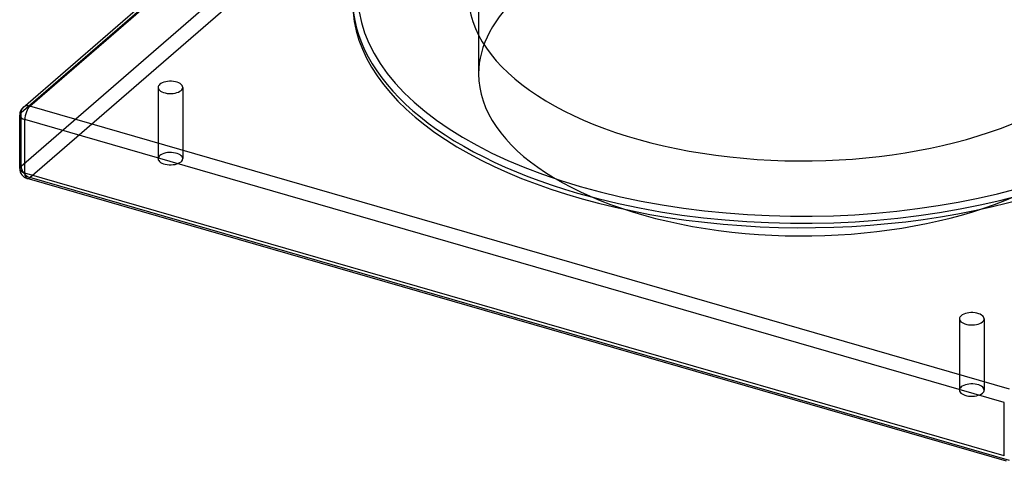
# Model space of a CAD drawing. Header units: millimetres. Extents: x -381 to 381, y -336 to 289.
# Tile 1 of 11: x -381 to 98, y -336 to -121. Entities that reach past the tile are written whole.
import ezdxf

# ---------------------------------------------------------------- set-up
doc = ezdxf.new("R2010")
doc.units = ezdxf.units.MM
doc.layers.add('HIDDEN', color=7, linetype='Continuous')
doc.layers.add('THICK', color=7, linetype='Continuous')

msp = doc.modelspace()

# ---------------------------------------------------------------- linework, layer by layer
at = {"layer": 'HIDDEN'}
for p, q in [((-379.99, -166.42), (-104.99, 71.73)), ((-379.99, -192.41), (-104.99, 45.75)), ((-375.66, -197.99), (-100.66, 40.17)), ((-157.5, 2.77), (-157.5, -147.66)), ((-313.36, -154.19), (-313.36, -188.84)), ((-301.36, -154.19), (-301.36, -188.84)), ((-379.99, -192.41), (-379.99, -166.42)), ((100.66, -335.49), (-375.66, -197.99)), ((76.36, -266.69), (76.36, -301.34)), ((88.36, -266.69), (88.36, -301.34))]:
    msp.add_line(p, q, dxfattribs=at)
for centre, major_axis, ratio, start_param, end_param in [((0, -147.66), (157.5, 0), 0.5, -0.000001, 1.270005), ((0, -147.66), (157.5, 0), 0.5, 2.617994, 3.141591), ((0, -147.66), (157.5, 0), 0.5, 3.141591, 5.759587), ((-375.66, -167.67), (-5, 0), 0.5, -0.523599, -0.000094), ((-375.66, -167.67), (-3.27, 3.78), 0.75, 0.000079, 0.713724), ((-307.36, -188.84), (6, 0), 0.5, -0.000094, 2.617994), ((-307.36, -188.84), (6, 0), 0.5, 2.617994, 3.141499), ((-307.36, -188.84), (6, 0), 0.5, 3.141499, 5.759587), ((-307.36, -188.84), (6, 0), 0.5, -0.523599, -0.000094), ((-375.66, -193.66), (-5, 0), 0.5, -0.523599, -0.000094), ((-375.66, -193.66), (-3.27, 3.78), 0.75, 0.713724, 2.284521), ((-375.66, -193.66), (-1.39, -4.8), 0.433013, 0.000007, 0.588003), ((82.36, -301.34), (6, 0), 0.5, 2.617994, 3.141499), ((82.36, -301.34), (6, 0), 0.5, 3.141499, 5.759587), ((82.36, -301.34), (6, 0), 0.5, -0.000094, 2.617994), ((82.36, -301.34), (6, 0), 0.5, -0.523599, -0.000094)]:
    msp.add_ellipse(centre, major_axis=major_axis, ratio=ratio, start_param=start_param, end_param=end_param, dxfattribs=at)
at = {"layer": 'THICK'}
for p, q in [((-378.93, -163.9), (-222.16, -28.12)), ((-375.66, -163.34), (-220.46, -28.94)), ((100.66, -300.84), (-375.66, -163.34)), ((-380.66, -193.66), (-380.66, -167.67)), ((98.16, -307.34), (-378.16, -169.84)), ((-378.16, -195.82), (-378.16, -169.84)), ((98.16, -333.32), (-378.16, -195.82)), ((99.27, -335.96), (-377.04, -198.46)), ((98.16, -333.32), (98.16, -307.34))]:
    msp.add_line(p, q, dxfattribs=at)
for centre, start, end in [((-375.66, -167.67), 130.8968, 179.9974), ((-375.66, -193.66), 179.9974, 253.8981)]:
    msp.add_arc(centre, 5, start, end, dxfattribs=at)
for centre, major_axis, ratio, start_param, end_param in [((0, -108.69), (216.25, 0), 0.5, 2.636772, 4.18879), ((0, -108.69), (162.5, 0), 0.5, 3.141591, 5.759587), ((0, -110.85), (218.75, 0), 0.5, 3.141593, 4.18879), ((0, -113.02), (-218.75, 0), 0.5, -0.000001, 2.617994), ((-307.36, -154.19), (-6, 0), 0.5, -0.523599, -0.000094), ((-307.36, -154.19), (-6, 0), 0.5, 3.141499, 5.759587), ((-307.36, -154.19), (-6, 0), 0.5, -0.000094, 2.617994), ((-307.36, -154.19), (-6, 0), 0.5, 2.617994, 3.141499), ((0, -108.69), (216.25, 0), 0.5, -2.094395, -0.523599), ((-375.66, -167.67), (-3.27, 3.78), 0.75, -0.857072, 0.000079), ((-375.66, -167.67), (-1.39, -4.8), 0.433013, -2.55359, -0.982794), ((0, -110.85), (218.75, 0), 0.5, -2.094395, -0.523599), ((-375.66, -167.67), (-5, 0), 0.5, -0.000094, 1.047198), ((-375.66, -193.66), (-5, 0), 0.5, -0.000094, 1.047198), ((-375.66, -193.66), (-1.39, -4.8), 0.433013, -0.982794, 0.000007), ((82.36, -266.69), (-6, 0), 0.5, -0.523599, -0.000094), ((82.36, -266.69), (-6, 0), 0.5, -0.000094, 2.617994), ((82.36, -266.69), (-6, 0), 0.5, 3.141499, 5.759587), ((82.36, -266.69), (-6, 0), 0.5, 2.617994, 3.141499)]:
    msp.add_ellipse(centre, major_axis=major_axis, ratio=ratio, start_param=start_param, end_param=end_param, dxfattribs=at)

doc.saveas('drawing.dxf')
